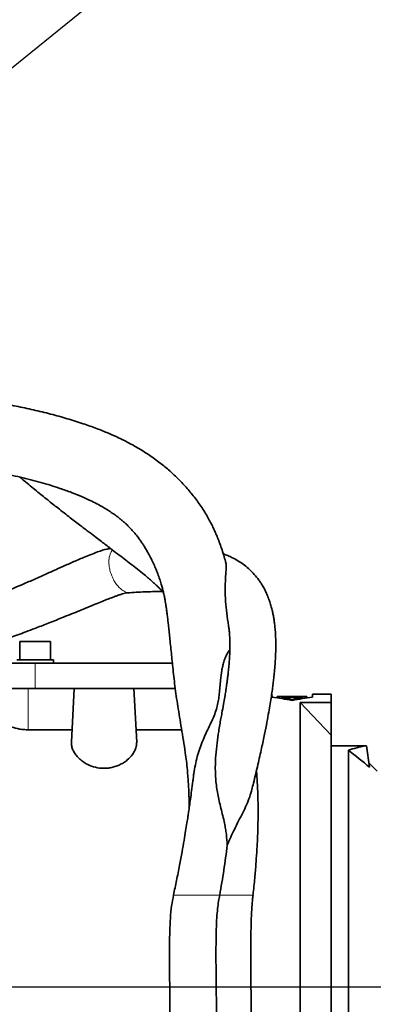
# Model space of a CAD drawing. Header units: millimetres. Extents: x 0 to 11920, y 0 to 8400.
# Tile 40 of 48: x 9165 to 9319, y 4867 to 5296. Entities that reach past the tile are written whole.
import ezdxf

# ---------------------------------------------------------------- set-up
doc = ezdxf.new("R2010")
doc.units = ezdxf.units.MM
doc.header["$LTSCALE"] = 20
doc.layers.add('THICK_LINE', color=7, linetype='Continuous')
doc.styles.add('SLDTEXTSTYLE0', font='TXT', dxfattribs={"width": 0.605})
doc.dimstyles.new('SLDDIMSTYLE0', dxfattribs={"dimtxt": 70, "dimasz": 70, "dimexe": 0, "dimexo": 0.0625, "dimgap": 17.5, "dimtad": 1, "dimdec": 4, "dimlfac": 20, "dimzin": 12, "dimdsep": 46, "dimtxsty": 'SLDTEXTSTYLE0', "dimsah": 1, "dimcen": 0.09, "dimadec": 1, "dimazin": 3, "dimtfac": 1, "dimtofl": 0, "dimtmove": 0, "dimatfit": 3, "dimfxl": 1, "dimfrac": 2, "dimtolj": 1, "dimtzin": 12, "dimarcsym": 0})
doc.dimstyles.new('SLDDIMSTYLE1', dxfattribs={"dimtxt": 70, "dimasz": 70, "dimexe": 0, "dimexo": 0.0625, "dimgap": 17.5, "dimtad": 1, "dimdec": 1, "dimrnd": 1e-09, "dimzin": 12, "dimdsep": 46, "dimtxsty": 'SLDTEXTSTYLE0', "dimsah": 1, "dimcen": 0, "dimadec": 0, "dimazin": 3, "dimtfac": 1, "dimtofl": 0, "dimtmove": 0, "dimatfit": 3, "dimfxl": 1, "dimfrac": 2, "dimtolj": 1, "dimtzin": 12, "dimarcsym": 0})

# ---------------------------------------------------------------- blocks, each defined once
blk = doc.blocks.new('_D')
at = {"layer": 'THICK_LINE'}
for p, q in [((10790.83, 4875.03), (11665.94, 4875.03)), ((5806.54, 4370.76), (5712.48, 4354.17))]:
    blk.add_line(p, q, dxfattribs=at)
blk.add_arc((8666.42, 4875.03), 2969.52, 190, 0, dxfattribs=at)
for points in [[(11635.94, 4875.03), (11625.12, 4805.15), (11645.11, 4804.92)], [(5742.02, 4359.38), (5745.16, 4288.74), (5764.82, 4292.44)]]:
    blk.add_solid(points, dxfattribs=at)
at = {"layer": 'THICK_LINE', "insert": (8818.29, 1998.04), "char_height": 70, "attachment_point": 1, "rotation": 5, "style": 'SLDTEXTSTYLE0'}
blk.add_mtext('170°', dxfattribs=at)
blk = doc.blocks.new('_D_1')
at = {"layer": 'THICK_LINE'}
for p, q in [((5806.54, 5379.3), (5711.99, 5395.98)), ((10790.83, 4875.03), (11666.43, 4875.03))]:
    blk.add_line(p, q, dxfattribs=at)
blk.add_arc((8666.42, 4875.03), 2970.01, 0, 170, dxfattribs=at)
for points in [[(5741.54, 5390.77), (5764.33, 5457.7), (5744.68, 5461.41)], [(11636.43, 4875.03), (11645.61, 4945.14), (11625.61, 4944.91)]]:
    blk.add_solid(points, dxfattribs=at)
at = {"layer": 'THICK_LINE', "insert": (8834.06, 7932.3), "char_height": 70, "attachment_point": 1, "rotation": 355, "style": 'SLDTEXTSTYLE0'}
blk.add_mtext('170°', dxfattribs=at)
blk = doc.blocks.new('_D_2')
at = {"layer": 'THICK_LINE'}
for q in [(9840.1, 5824.52), (8666.42, 4875.03)]:
    blk.add_line((9488.19, 5539.83), q, dxfattribs=at)
blk.add_solid([(9488.19, 5539.83), (9548.9, 5576.08), (9536.32, 5591.63)], dxfattribs=at)
at = {"layer": 'THICK_LINE', "insert": (9563.12, 5716.46), "char_height": 70, "attachment_point": 1, "rotation": 38.9725, "style": 'SLDTEXTSTYLE0'}
blk.add_mtext('R1057', dxfattribs=at)
blk = doc.blocks.new('_D_3')
at = {"layer": 'THICK_LINE'}
blk.add_line((10389.85, 7162.45), (8666.42, 4875.03), dxfattribs=at)
blk.add_solid([(10389.85, 7162.45), (10339.74, 7112.56), (10355.71, 7100.53)], dxfattribs=at)
at = {"layer": 'THICK_LINE', "insert": (9370.25, 5959.08), "char_height": 70, "attachment_point": 1, "rotation": 53.0044, "style": 'SLDTEXTSTYLE0'}
blk.add_mtext('R2864', dxfattribs=at)

msp = doc.modelspace()

# ---------------------------------------------------------------- linework, layer by layer
at = {"color": 7, "linetype": 'Continuous', "lineweight": 35}
for p, q in [((9164.7889933, 5025.4304045), (9164.7889933, 5017.4304045)), ((9164.7889933, 5025.4304045), (9178.0589933, 5025.4304045)), ((9178.0589933, 5017.4304045), (9178.0589933, 5025.4304045)), ((9171.4239933, 5016.0304045), (9158.9239933, 5016.0304045)), ((9179.4239933, 5017.4304045), (9163.4239933, 5017.4304045)), ((9231.203278, 5016.0304045), (9171.4239933, 5016.0304045)), ((9179.4239933, 5016.0304045), (9179.4239933, 5017.4304045)), ((9156.4239933, 5005.0304045), (9168.4239933, 5005.0304045)), ((9168.4239933, 5005.0304045), (9188.4239933, 5005.0304045)), ((9187.1958541, 4981.5961119), (9188.4239933, 5005.0304045)), ((9188.4239933, 5005.0304045), (9214.4239933, 5005.0304045)), ((9215.6521326, 4981.5961119), (9214.4239933, 5005.0304045)), ((9214.4239933, 5005.0304045), (9232.4725526, 5005.0304045)), ((9274.5670517, 5002.5304045), (9274.6319868, 5001.2913681)), ((9276.8556374, 5001.4963808), (9276.8279071, 5000.9672544)), ((9276.8573183, 5001.5284535), (9276.8556374, 5001.4963808)), ((9276.8556374, 5001.4963808), (9279.6248682, 5001.4963808)), ((9279.6265491, 5001.5284535), (9276.8573183, 5001.5284535)), ((9279.6221375, 5001.4442758), (9279.5959872, 5000.9452977)), ((9279.6248682, 5001.4963808), (9279.6221375, 5001.4442758)), ((9279.6221375, 5001.4442758), (9281.5143107, 5001.4442758)), ((9279.6266513, 5001.5304045), (9279.6265491, 5001.5284535)), ((9281.5097969, 5001.5304045), (9279.6266513, 5001.5304045)), ((9281.5098991, 5001.5284535), (9281.5097969, 5001.5304045)), ((9286.7783296, 5001.5284535), (9281.5098991, 5001.5284535)), ((9281.51158, 5001.4963808), (9289.8192723, 5001.4963808)), ((9281.5143107, 5001.4442758), (9281.51158, 5001.4963808)), ((9281.5143107, 5001.4442758), (9281.540461, 5000.9452977)), ((9288.4201954, 5001.5304045), (9285.7560515, 5001.5304045)), ((9289.8192723, 5001.4963808), (9289.8176797, 5001.5267682)), ((9289.8192723, 5001.4963808), (9289.8484141, 5000.9403218)), ((9292.2159998, 5001.2913681), (9292.280935, 5002.5304045)), ((9300.4239933, 5002.5304045), (9292.280935, 5002.5304045)), ((9300.4239933, 5002.5304045), (9300.4239933, 4998.8721642)), ((9278.6910626, 5000.7412484), (9278.6869744, 5000.6632401)), ((9278.6910626, 5000.7412484), (9278.7017564, 5000.9452977)), ((9282.4410626, 5000.7412484), (9278.6910626, 5000.7412484)), ((9278.7017564, 5000.9452977), (9282.4517564, 5000.9452977)), ((9282.4158396, 5000.2599649), (9282.4008591, 4999.97412)), ((9282.4158396, 5000.2599649), (9282.4410626, 5000.7412484)), ((9284.432147, 5000.2599649), (9282.4158396, 5000.2599649)), ((9282.4517564, 5000.9452977), (9282.4677228, 5001.2499552)), ((9282.4677228, 5001.2499552), (9284.3802638, 5001.2499552)), ((9284.3802638, 5001.2499552), (9284.3962302, 5000.9452977)), ((9284.3962302, 5000.9452977), (9288.1462302, 5000.9452977)), ((9288.156924, 5000.7412484), (9284.406924, 5000.7412484)), ((9284.406924, 5000.7412484), (9284.432147, 5000.2599649)), ((9284.432147, 5000.2599649), (9284.4471275, 4999.97412)), ((9286.9239933, 4875.0304045), (9286.9239933, 4998.8721642)), ((9286.9239933, 4998.8721642), (9300.4239933, 4984.7162717)), ((9286.9239933, 4998.8721642), (9300.4239933, 4998.8721642)), ((9288.1462302, 5000.9452977), (9288.156924, 5000.7412484)), ((9288.156924, 5000.7412484), (9288.1610123, 5000.6632401)), ((9300.4239933, 4984.7162717), (9300.4239933, 4998.8721642)), ((9187.48021, 4987.0219455), (9168.4239933, 4987.0219455)), ((9235.2694721, 4987.0219455), (9215.3677767, 4987.0219455)), ((9300.4239933, 4761.0304045), (9300.4239933, 4984.7162717)), ((9300.4239933, 4980.0304045), (9315.2837203, 4980.0304045)), ((9315.2837203, 4980.0304045), (9315.8456158, 4980.0304045)), ((9317.159514, 4970.681533), (9315.8456158, 4980.0304045)), ((9307.9239933, 4978.0993741), (9307.9239933, 4768.5304045)), ((9320.4239933, 4969.0304045), (9316.895695, 4972.5587028)), ((9286.9239933, 4747.5304045), (9286.9239933, 4875.0304045))]:
    msp.add_line(p, q, dxfattribs=at)
at = {"color": 8, "linetype": 'Continuous', "lineweight": 18}
for p, q in [((9171.4239933, 5005.0304045), (9171.4239933, 5016.0304045)), ((9168.4239933, 4987.0219455), (9168.4239933, 5005.0304045)), ((9255.8817234, 4915.0275772), (9251.8216437, 4915.0275772)), ((9230.0512515, 4875.0304045), (9154.9239933, 4875.0304045)), ((9286.9239933, 4875.0304045), (9265.4727862, 4875.0304045))]:
    msp.add_line(p, q, dxfattribs=at)
at = {"color": 7, "linetype": 'Continuous', "lineweight": 35}
for centre, major_axis, ratio, start_param, end_param in [((9266.2580524, 4875.0304045), (95.2756069, -91.8102914), 0.9285799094, 2.1660611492, 2.2351892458), ((9300.5899342, 4875.0304045), (95.2756069, 91.8102914), 0.9285799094, 0.9064034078, 0.9755315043), ((9274.0495897, 4875.0304045), (184.1875961, 15.0290391), 0.6819354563, 1.446154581, 1.457262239), ((9300.1338386, 4875.0304045), (184.3557563, -15.0014463), 0.6813313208, 1.6820822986, 1.689664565), ((9349.9865686, 4875.0304045), (-54.245409, 97.796818), 0.7773325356, 6.0441370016, 6.1306251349), ((9135.5259271, 4926.6553319), (241.3855042, -79.1711838), 0.4965865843, 0.8951940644, 0.9499510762)]:
    msp.add_ellipse(centre, major_axis=major_axis, ratio=ratio, start_param=start_param, end_param=end_param, dxfattribs=at)
for points, knots in [([(9254.4728395, 5059.9962921), (9254.4490539, 5060.0845213), (9254.16958, 5061.1211886), (9253.5644669, 5063.1655437), (9252.6612139, 5066.0011857), (9251.6920115, 5068.7281319), (9250.7341428, 5071.1661176), (9249.7940289, 5073.3507096), (9248.8601422, 5075.3592232), (9247.8587944, 5077.3591439), (9246.2369065, 5080.3594547), (9243.8320051, 5084.2810406), (9240.4666129, 5088.914571), (9236.834691, 5093.1956872), (9233.0530418, 5097.0803821), (9229.0805328, 5100.6783825), (9225.3523045, 5103.6583122), (9222.1187027, 5105.9890077), (9219.6139281, 5107.6654628), (9217.1839041, 5109.1901423), (9214.5504025, 5110.7368447), (9211.3961149, 5112.4473718), (9207.6330805, 5114.306429), (9203.2000135, 5116.2852415), (9198.0718724, 5118.3334194), (9192.0971424, 5120.4591211), (9185.4082063, 5122.5684472), (9178.1524173, 5124.5845851), (9170.6842213, 5126.4122387), (9163.0858472, 5128.0406804), (9155.4378564, 5129.4694758), (9147.8008771, 5130.6724414), (9142.3436349, 5131.4338105), (9139.407184, 5131.7494449), (9139.0239933, 5131.7906335)], [0, 0, 0, 0, 0.0024371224, 0.0286354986, 0.0560089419, 0.080309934, 0.1034560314, 0.122819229, 0.1403085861, 0.1590458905, 0.179085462, 0.2257165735, 0.2715112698, 0.3151835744, 0.3561717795, 0.3963789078, 0.4365229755, 0.4613721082, 0.482246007, 0.5004569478, 0.5218588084, 0.5471737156, 0.5758580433, 0.6083272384, 0.6445664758, 0.6832355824, 0.7274863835, 0.7719775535, 0.816599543, 0.8611963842, 0.9055805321, 0.949650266, 0.9934296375, 1, 1, 1, 1]), ([(9139.0239933, 5101.574659), (9141.4027974, 5101.2568165), (9147.1446941, 5100.4896166), (9155.8237709, 5098.9947939), (9165.0537108, 5097.0726928), (9173.8734604, 5094.8330611), (9181.2108619, 5092.5812765), (9187.0958939, 5090.4656869), (9191.4715596, 5088.7012022), (9195.1878775, 5087.0300033), (9198.2329855, 5085.5118367), (9200.6444153, 5084.1881461), (9202.5664159, 5083.0438389), (9204.2689075, 5081.9578995), (9206.031238, 5080.7483412), (9207.6620034, 5079.5252029), (9209.0649301, 5078.3849396), (9210.2699306, 5077.3416422), (9211.5639652, 5076.141888), (9213.0159044, 5074.6782809), (9214.4695813, 5073.0622428), (9215.7930188, 5071.4421333), (9216.9214971, 5069.9408276), (9217.8952194, 5068.5485084), (9218.8307341, 5067.1207167), (9219.8010159, 5065.5380925), (9220.8643626, 5063.6678022), (9222.0055101, 5061.4831013), (9223.0901216, 5059.2065925), (9224.060849, 5056.9738784), (9224.9063303, 5054.8523012), (9225.6856486, 5052.6877041), (9226.3444724, 5050.6045031), (9226.8592692, 5048.7578194), (9227.3132239, 5046.9303827), (9227.6920847, 5045.1826879), (9227.9960267, 5043.5907269), (9228.2420729, 5042.1685202), (9228.4723522, 5040.7088003), (9228.6951081, 5039.1554948), (9228.9278904, 5037.3867561), (9229.1617636, 5035.464283), (9229.424914, 5033.1727425), (9229.6969626, 5030.6854988), (9229.9974388, 5027.8341212), (9230.3234468, 5024.6574545), (9230.6683329, 5021.2532797), (9231.0208142, 5017.7685241), (9231.5396182, 5012.7722819), (9232.2658823, 5006.1893693), (9233.5214105, 4997.3512962), (9235.1726535, 4987.6726537), (9236.5428234, 4979.4526828), (9237.3438518, 4973.3364112), (9237.72132, 4969.7866778), (9237.9958575, 4966.5179365), (9238.1854489, 4963.74334), (9238.307291, 4961.5697509), (9238.3860414, 4959.8835093), (9238.4456063, 4958.3807401), (9238.5004049, 4956.642183), (9238.5441348, 4954.8325799), (9238.5530341, 4953.5553892), (9238.5566828, 4953.0317456)], [0, 0, 0, 0, 0.0248625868, 0.0600126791, 0.0954832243, 0.1309952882, 0.1662215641, 0.1879591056, 0.2079133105, 0.2254308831, 0.2405780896, 0.2534200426, 0.2638476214, 0.273379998, 0.2852395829, 0.2991218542, 0.3084460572, 0.3173017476, 0.3282536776, 0.3416248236, 0.3570756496, 0.3713829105, 0.3837906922, 0.3952105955, 0.4058673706, 0.4184272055, 0.4329448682, 0.449088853, 0.4670744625, 0.483085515, 0.4975743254, 0.5132624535, 0.5296583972, 0.5418669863, 0.553486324, 0.567025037, 0.5773902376, 0.5858426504, 0.5949949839, 0.6048979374, 0.614393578, 0.627119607, 0.6389867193, 0.6527863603, 0.6685047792, 0.6860638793, 0.7050516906, 0.7242345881, 0.743434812, 0.7867329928, 0.8290120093, 0.8717513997, 0.9154426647, 0.9302112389, 0.9444530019, 0.9564159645, 0.966101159, 0.9734619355, 0.9784063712, 0.9827997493, 0.9880700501, 0.9951087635, 1, 1, 1, 1]), ([(9164.6638019, 5097.0869481), (9165.2775679, 5096.5742513), (9167.7822238, 5094.4820385), (9171.8711373, 5091.138928), (9176.7957709, 5087.1685087), (9181.7402572, 5083.2508122), (9186.5622017, 5079.4943205), (9191.1082843, 5076.0065938), (9194.8350395, 5073.1693491), (9197.8097661, 5070.9100453), (9200.2197456, 5069.0774403), (9202.294936, 5067.4933315), (9204.6379498, 5065.6974451), (9207.2841932, 5063.6643647), (9210.2299815, 5061.4029928), (9213.1465423, 5059.1679603), (9216.1104787, 5056.8946382), (9218.7342118, 5054.816699), (9220.8227488, 5053.0648458), (9222.3450865, 5051.7185601), (9223.5789145, 5050.5767198), (9224.6406509, 5049.5604277), (9225.6471422, 5048.5683444), (9226.5575601, 5047.6518293), (9227.0985465, 5047.0849167), (9227.3185607, 5046.8543586)], [0, 0, 0, 0, 0.0182233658, 0.0743659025, 0.1269120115, 0.1760078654, 0.2402418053, 0.2973796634, 0.3470445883, 0.3888371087, 0.4224788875, 0.4534033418, 0.4850868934, 0.5363455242, 0.5895936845, 0.6454448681, 0.7044119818, 0.7676992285, 0.8122238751, 0.8529861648, 0.8867736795, 0.9168358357, 0.9474376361, 0.9786233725, 1, 1, 1, 1]), ([(9204.2814176, 5065.9702187), (9203.7861553, 5065.9044009), (9201.8456408, 5065.6465168), (9198.9699211, 5064.5962317), (9195.4948621, 5063.3154618), (9192.6645026, 5062.1502164), (9190.1099647, 5061.0655321), (9187.706198, 5060.0178542), (9184.8438015, 5058.7512945), (9181.274722, 5057.1517894), (9176.807219, 5055.1406678), (9171.9055211, 5052.9502197), (9166.0232125, 5050.3746028), (9159.5276709, 5047.6393421), (9152.489028, 5044.8762719), (9147.1040306, 5042.9514222), (9143.2652619, 5041.689513), (9140.7050503, 5040.8884279), (9137.707545, 5040.0058546), (9133.9836053, 5039.0001758), (9129.4754874, 5037.9331627), (9124.2865043, 5036.9335494), (9119.5076814, 5036.3043975), (9115.4534748, 5036.0007211), (9113.3812724, 5035.9699291), (9112.3367957, 5035.9544086)], [0, 0, 0, 0, 0.0173560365, 0.0680036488, 0.1074793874, 0.1418652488, 0.1716489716, 0.2004363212, 0.2293565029, 0.2751902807, 0.3285548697, 0.3886606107, 0.4486843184, 0.5345544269, 0.6121682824, 0.6836076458, 0.7088112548, 0.7331697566, 0.762889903, 0.8009155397, 0.8456215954, 0.8949226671, 0.946694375, 0.9731317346, 1, 1, 1, 1]), ([(9265.8534737, 4960.9933496), (9266.0836134, 4961.9054548), (9267.0148985, 4965.5963854), (9268.4356218, 4971.6209422), (9270.0520518, 4978.7686526), (9271.3533469, 4984.9185413), (9272.3864957, 4990.1354253), (9273.1971919, 4994.5343011), (9273.8403713, 4998.2975387), (9274.358363, 5001.5847728), (9274.7793274, 5004.5016009), (9275.1234739, 5007.1227789), (9275.4288701, 5009.7037325), (9275.7166726, 5012.4851626), (9275.9743234, 5015.5346605), (9276.169034, 5018.7088176), (9276.27489, 5021.7476923), (9276.293742, 5024.5980399), (9276.2341084, 5027.2388302), (9276.0991529, 5029.7350705), (9275.8987738, 5032.0169504), (9275.6582862, 5033.9968487), (9275.3874432, 5035.7741594), (9275.0746157, 5037.4723493), (9274.6774959, 5039.2753231), (9274.1697001, 5041.2112409), (9273.503414, 5043.3221812), (9272.6952533, 5045.4438963), (9271.7925697, 5047.4349956), (9270.8504287, 5049.2181956), (9269.8902831, 5050.8048588), (9268.6153001, 5052.6702614), (9266.9741823, 5054.7055649), (9264.8760363, 5056.8364184), (9262.631943, 5058.7215275), (9260.2512714, 5060.3665717), (9257.9548442, 5061.6780008), (9255.8471829, 5062.6837307), (9254.3953319, 5063.3080881), (9253.5620333, 5063.5978961), (9253.3953468, 5063.655867)], [0, 0, 0, 0, 0.0140348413, 0.0567934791, 0.0950762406, 0.1290806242, 0.1589753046, 0.1848869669, 0.2078297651, 0.2290988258, 0.2487054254, 0.2666367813, 0.2837858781, 0.304161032, 0.3283454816, 0.3544234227, 0.3814602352, 0.406084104, 0.4302573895, 0.4549331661, 0.4790019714, 0.500170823, 0.5182915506, 0.5381946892, 0.5577263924, 0.5807834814, 0.6074673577, 0.6363446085, 0.663718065, 0.6893495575, 0.7131709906, 0.7351232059, 0.7763539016, 0.8148174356, 0.8546719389, 0.895596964, 0.9336560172, 0.963091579, 0.9926171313, 1, 1, 1, 1]), ([(9254.4270127, 5059.9837757), (9254.4917908, 5059.7693984), (9254.7665523, 5058.8601), (9254.6300475, 5056.6625035), (9254.338569, 5052.9536509), (9254.1752604, 5048.3451958), (9254.3533597, 5043.2265931), (9254.8347458, 5037.883185), (9255.3963416, 5034.1851058), (9255.6752117, 5032.3487607)], [0, 0, 0, 0, 0.0501714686, 0.2128063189, 0.3766720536, 0.5434007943, 0.7110768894, 0.8565302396, 1, 1, 1, 1]), ([(9112.3367957, 5015.9670911), (9114.3339206, 5016.0204102), (9118.3354721, 5016.1272434), (9124.7521216, 5016.955502), (9131.3420482, 5018.2204728), (9137.8683522, 5019.8473245), (9143.6429532, 5021.5039919), (9148.6827242, 5023.0834655), (9153.0201112, 5024.5233352), (9156.8964128, 5025.8626684), (9160.4330185, 5027.122105), (9163.9110617, 5028.3908171), (9167.495223, 5029.7257923), (9171.8093318, 5031.3644603), (9177.0414842, 5033.39481), (9183.2375615, 5035.8543562), (9189.9076683, 5038.55927), (9195.547334, 5040.8767151), (9199.7857426, 5042.6045867), (9202.3950434, 5043.653411), (9204.5177508, 5044.4839145), (9206.2333215, 5045.1279222), (9207.7193766, 5045.6537492), (9208.9328726, 5046.0462816), (9210.1573146, 5046.3895708), (9211.4960925, 5046.6605301), (9212.2718046, 5046.7048337), (9212.7093708, 5046.7298246)], [0, 0, 0, 0, 0.0458556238, 0.0918789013, 0.1517654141, 0.2092578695, 0.2617149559, 0.3074945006, 0.3482694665, 0.3837451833, 0.4181125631, 0.450149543, 0.4849207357, 0.5233899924, 0.5788264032, 0.6430571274, 0.7155486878, 0.7909761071, 0.825253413, 0.8539817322, 0.8778747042, 0.8976700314, 0.9146035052, 0.9334759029, 0.9484905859, 0.9709443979, 1, 1, 1, 1]), ([(9212.6365445, 5046.7220597), (9213.9063894, 5046.7986504), (9216.5307006, 5046.9569359), (9220.0347903, 5047.1179476), (9223.0925109, 5047.2206054), (9225.3142703, 5047.266328), (9226.4920274, 5047.2741749), (9226.9129861, 5047.2769796)], [0, 0, 0, 0, 0.2413757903, 0.4988366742, 0.7186312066, 0.8994320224, 1, 1, 1, 1]), ([(9255.667434, 5032.3478117), (9255.7070399, 5032.1160457), (9255.8323698, 5031.3826402), (9256.0101273, 5029.9101165), (9256.178605, 5027.9189325), (9256.2751927, 5025.6602671), (9256.2925135, 5023.4914704), (9256.2514084, 5021.3615721), (9256.1645843, 5019.2492272), (9256.0120732, 5016.8330503), (9255.7932395, 5014.252072), (9255.5435332, 5011.8532893), (9255.3014748, 5009.8088936), (9255.0864763, 5008.1390676), (9254.8823952, 5006.6533113), (9254.6735885, 5005.2077277), (9254.4085571, 5003.4545886), (9254.0289245, 5001.0852897), (9253.4936029, 4997.9462937), (9253.0434675, 4995.5353524), (9252.7994886, 4994.2285924)], [0, 0, 0, 0, 0.0332432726, 0.1051957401, 0.188930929, 0.2711268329, 0.3498113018, 0.4046971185, 0.4646895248, 0.5296293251, 0.5973374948, 0.6576578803, 0.6990645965, 0.7353321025, 0.7665500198, 0.7930504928, 0.8243010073, 0.8712088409, 0.9301936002, 1, 1, 1, 1]), ([(9256.255191, 5021.8980049), (9255.9429492, 5021.4623599), (9255.2658829, 5020.5177058), (9254.3705097, 5018.7074393), (9253.6426247, 5016.7366116), (9253.1128388, 5014.7423561), (9252.6011088, 5012.1353955), (9252.2390543, 5009.1248459), (9251.9431574, 5005.692063), (9251.6785143, 5002.8196509), (9251.3185891, 5000.0430262), (9250.8083492, 4997.3665005), (9249.99231, 4994.5510877), (9248.796836, 4991.6101354), (9247.3170749, 4988.5197476), (9245.7926398, 4985.3660853), (9244.3632926, 4982.1209227), (9243.1107426, 4978.8099064), (9242.0414333, 4975.3432096), (9241.1743521, 4971.6657884), (9240.6005029, 4968.4726405), (9240.3760079, 4966.4775394), (9240.3002128, 4965.803943)], [0, 0, 0, 0, 0.0464967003, 0.1008235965, 0.1553896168, 0.1999740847, 0.2446384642, 0.3343552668, 0.3945373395, 0.454782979, 0.5028506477, 0.5510624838, 0.6001470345, 0.6498369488, 0.697970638, 0.7466660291, 0.7907889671, 0.8352303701, 0.8804782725, 0.9259620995, 0.9750029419, 1, 1, 1, 1]), ([(9168.4239933, 4987.0219455), (9167.7765969, 4987.0382667), (9166.4816472, 4987.0709129), (9163.9784168, 4987.399446), (9161.0560032, 4988.1693106), (9158.6992206, 4989.3202066), (9157.2430228, 4990.4044971), (9156.3977826, 4991.3112017), (9155.8668028, 4992.239953), (9155.8231804, 4992.8466917), (9155.8013702, 4993.1500472)], [0, 0, 0, 0, 0.0916822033, 0.1833866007, 0.3657110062, 0.5587393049, 0.6668537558, 0.7749895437, 0.8874999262, 1, 1, 1, 1]), ([(9255.0809375, 4936.7196066), (9255.0023316, 4938.3125749), (9254.8839739, 4940.7111254), (9254.4029776, 4943.89168), (9253.8883647, 4946.601668), (9253.1892994, 4949.6124651), (9252.3708153, 4952.8477216), (9251.6015991, 4955.9898414), (9250.9488543, 4959.0518272), (9250.4465351, 4962.0841808), (9250.1196412, 4965.0242419), (9249.9509761, 4967.8630577), (9249.9003652, 4971.5263799), (9250.1082688, 4976.0332354), (9250.6480161, 4981.2905236), (9251.412062, 4986.609354), (9252.1605532, 4990.953368), (9252.6560413, 4993.4526032), (9252.8095777, 4994.2270386)], [0, 0, 0, 0, 0.071246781, 0.1072770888, 0.1434417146, 0.1944293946, 0.245835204, 0.2951492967, 0.3448147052, 0.3954065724, 0.4462647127, 0.4941595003, 0.5421782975, 0.6388424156, 0.7370415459, 0.8355651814, 0.9490467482, 1, 1, 1, 1]), ([(9215.6521326, 4981.5961119), (9215.6292165, 4980.9579326), (9215.5833799, 4979.6814458), (9214.8089849, 4977.6924917), (9213.5187148, 4975.7148151), (9211.8312851, 4974.0040989), (9209.9400179, 4972.6278171), (9208.1224909, 4971.6472061), (9206.2257556, 4970.9242974), (9204.3255995, 4970.4440054), (9202.3178866, 4970.2049815), (9199.7510082, 4970.2200042), (9196.687256, 4970.8064651), (9193.8220625, 4972.0514953), (9191.6347361, 4973.5081617), (9190.0080703, 4974.9845446), (9188.7336876, 4976.5635327), (9187.8108096, 4978.2232112), (9187.2377715, 4979.9203346), (9187.2098258, 4981.0375505), (9187.1958541, 4981.5961119)], [0, 0, 0, 0, 0.0662466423, 0.1325065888, 0.200790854, 0.2690135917, 0.317548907, 0.3660295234, 0.4049592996, 0.4438529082, 0.4830158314, 0.5221673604, 0.5914192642, 0.6638242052, 0.7182958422, 0.7728300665, 0.8283032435, 0.883793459, 0.941901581, 1, 1, 1, 1]), ([(9266.348279, 4915.0117259), (9266.3936883, 4915.3962414), (9266.7180927, 4918.1432194), (9267.1697677, 4922.965083), (9267.7001825, 4929.2262858), (9268.0683454, 4934.7277129), (9268.3162713, 4939.5519989), (9268.4663191, 4943.7671635), (9268.5478919, 4947.5928848), (9268.5736198, 4951.0217053), (9268.556821, 4954.0449195), (9268.514411, 4956.6093465), (9268.4591051, 4958.6876169), (9268.4033295, 4960.267533), (9268.3539727, 4961.4649795), (9268.3003255, 4962.6255912), (9268.225621, 4964.0560578), (9268.1176889, 4965.8136258), (9267.9991741, 4967.5843773), (9267.8938168, 4968.7440814), (9267.850155, 4969.224682)], [0, 0, 0, 0, 0.0205033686, 0.1464759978, 0.2576343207, 0.3557512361, 0.4423389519, 0.5186195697, 0.5855127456, 0.6526701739, 0.7089989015, 0.7552335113, 0.7981842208, 0.8280940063, 0.8465224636, 0.8676456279, 0.8955094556, 0.9299939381, 0.970988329, 1, 1, 1, 1]), ([(9240.2727752, 4965.8072494), (9240.230204, 4965.4465442), (9240.0221634, 4963.6838205), (9239.6258271, 4960.6544096), (9239.1311013, 4957.0114051), (9238.749729, 4954.3423138), (9238.4741, 4952.465255), (9238.2434256, 4950.9210622), (9237.9429165, 4948.9488007), (9237.522618, 4946.2644524), (9236.9652114, 4942.8240841), (9236.2537904, 4938.6072908), (9235.368764, 4933.5931286), (9234.2845569, 4927.7609447), (9233.0621983, 4921.4916799), (9232.1487841, 4917.1448273), (9231.7058994, 4915.0371806)], [0, 0, 0, 0, 0.02368758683, 0.11575842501, 0.19167923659, 0.25155441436, 0.27979738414, 0.3060001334, 0.34499576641, 0.39832956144, 0.46601888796, 0.54810290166, 0.64465011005, 0.75576282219, 0.8815773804, 1, 1, 1, 1]), ([(9255.0809375, 4936.7196066), (9256.1088869, 4939.0590028), (9257.718057, 4942.7211345), (9260.0892499, 4947.350294), (9261.9232392, 4950.9218535), (9263.5855334, 4954.3999739), (9264.9530637, 4957.7456286), (9265.5653096, 4959.9368397), (9265.8600943, 4960.991866)], [0, 0, 0, 0, 0.2596595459, 0.4064756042, 0.554449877, 0.7057692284, 0.8583334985, 1, 1, 1, 1]), ([(9251.8216437, 4915.0275772), (9252.1478811, 4916.8332284), (9252.8006516, 4920.4461673), (9253.6660264, 4925.8713025), (9254.4446433, 4931.3018334), (9254.86875, 4934.9129204), (9255.0809375, 4936.7196066)], [0, 0, 0, 0, 0.2493609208, 0.4989478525, 0.7493153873, 1, 1, 1, 1]), ([(9231.7139862, 4915.0275772), (9231.4042964, 4913.4855882), (9230.7369168, 4910.1626123), (9230.2917191, 4904.7919112), (9230.0625288, 4899.2853418), (9229.9754896, 4894.1008694), (9229.9534336, 4889.584786), (9229.96132, 4885.7890439), (9229.9798269, 4882.6626912), (9230.0031685, 4879.7910876), (9230.0332193, 4876.6853582), (9230.0728971, 4872.9715828), (9230.1192115, 4868.6471937), (9230.1649148, 4863.6681986), (9230.1953189, 4857.9854261), (9230.1805537, 4852.174226), (9230.0872686, 4846.5622298), (9229.9000062, 4841.5662904), (9229.5662718, 4837.028158), (9229.0459387, 4833.0752838), (9228.498891, 4830.6986106), (9228.2443429, 4829.5927151)], [0, 0, 0, 0, 0.0557429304, 0.120125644, 0.1880373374, 0.2486343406, 0.3014224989, 0.345984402, 0.381383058, 0.4107658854, 0.446417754, 0.4900089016, 0.5406615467, 0.5976719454, 0.6641515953, 0.7394194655, 0.8009105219, 0.8604369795, 0.9142400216, 0.9600948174, 1, 1, 1, 1]), ([(9248.6584327, 4829.5927151), (9248.853011, 4830.4796408), (9249.2774797, 4832.4144522), (9249.7635887, 4835.7072107), (9250.1224367, 4839.7773768), (9250.3545384, 4844.7702507), (9250.4706732, 4850.6827621), (9250.4889174, 4857.3917401), (9250.4366212, 4864.6826445), (9250.3471945, 4872.2801391), (9250.2571397, 4879.8784535), (9250.2024777, 4887.1718395), (9250.2153383, 4893.8850009), (9250.3205786, 4899.8034892), (9250.5337524, 4904.8040761), (9250.8591588, 4908.8839651), (9251.2956972, 4912.1881939), (9251.6563215, 4914.135066), (9251.8216437, 4915.0275772)], [0, 0, 0, 0, 0.0318059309, 0.0693840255, 0.1164969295, 0.1748590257, 0.2443946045, 0.3235790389, 0.4098012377, 0.4997273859, 0.5896630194, 0.6759139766, 0.7551471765, 0.824752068, 0.8832029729, 0.9304188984, 0.9681017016, 1, 1, 1, 1]), ([(9264.3797791, 4829.5927151), (9264.5369358, 4830.7144749), (9264.8862362, 4833.2077259), (9265.2217159, 4837.4985441), (9265.4400266, 4842.8123407), (9265.5512655, 4849.1903623), (9265.579991, 4856.4293056), (9265.5513373, 4864.1975367), (9265.4941312, 4872.1168269), (9265.4353793, 4879.8240328), (9265.3980687, 4887.0117875), (9265.3992023, 4893.4533228), (9265.4490412, 4899.0142274), (9265.5509949, 4903.6541196), (9265.7026572, 4907.4204429), (9265.8961917, 4910.4367914), (9266.1212468, 4912.8868562), (9266.2839454, 4914.3510373), (9266.359122, 4915.0275772)], [0, 0, 0, 0, 0.0399655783, 0.0888284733, 0.1509742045, 0.2264152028, 0.3124001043, 0.4047306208, 0.4987508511, 0.5900521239, 0.6749433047, 0.7507310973, 0.815849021, 0.8698683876, 0.9134192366, 0.9480430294, 0.9759927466, 1, 1, 1, 1])]:
    msp.add_open_spline(points, degree=3, knots=knots, dxfattribs=at)
at = {"color": 8, "linetype": 'Continuous', "lineweight": 18}
for points, knots in [([(9205.1333693, 5065.3160897), (9205.0833917, 5065.273257), (9204.7547347, 5064.9915852), (9204.1082855, 5063.8469766), (9203.5844961, 5062.0313919), (9203.5166378, 5059.7978313), (9203.6859418, 5057.9671725), (9204.1075819, 5056.0127075), (9204.7913826, 5054.0130309), (9205.7184993, 5052.0339501), (9206.5117353, 5050.8809152), (9206.909035, 5050.3034068)], [0, 0, 0, 0, 0.0195281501, 0.1284189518, 0.3457503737, 0.4547907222, 0.5636482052, 0.6727319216, 0.7818912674, 0.890758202, 1, 1, 1, 1]), ([(9206.909035, 5050.3034068), (9207.3361335, 5049.7841873), (9208.1891542, 5048.7471784), (9209.5672303, 5047.6521875), (9210.9044749, 5046.9733851), (9211.9437041, 5046.6909992), (9212.4764747, 5046.752228), (9212.6333867, 5046.7702611)], [0, 0, 0, 0, 0.2263327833, 0.4520420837, 0.6777103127, 0.905079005, 1, 1, 1, 1]), ([(9231.7456226, 4915.0275772), (9231.7562314, 4915.0275772), (9231.7796267, 4915.0275772), (9232.3613631, 4915.0275772), (9233.3755835, 4915.0275772), (9234.7868053, 4915.0275772), (9236.5121425, 4915.0275772), (9238.4754752, 4915.0275772), (9240.5818284, 4915.0275772), (9242.7299604, 4915.0275772), (9244.827871, 4915.0275772), (9246.7902792, 4915.0275772), (9248.5437077, 4915.0275772), (9250.0099006, 4915.0275772), (9251.1688132, 4915.0275772), (9251.6038389, 4915.0275772), (9251.8216437, 4915.0275772)], [0, 0, 0, 0, 0.059934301, 0.1321715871, 0.2043930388, 0.2766482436, 0.3489984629, 0.4214718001, 0.4939507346, 0.5663747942, 0.63872691, 0.7110045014, 0.7832170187, 0.8553916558, 0.9275987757, 1, 1, 1, 1]), ([(9256.2855612, 4915.0275772), (9256.1999864, 4915.0275772), (9256.0658165, 4915.0275772), (9255.9306717, 4915.0275772), (9255.8817234, 4915.0275772)], [0, 0, 0, 0, 0.6378091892, 1, 1, 1, 1]), ([(9266.2123627, 4915.0275772), (9266.2488923, 4915.0275772), (9266.3778377, 4915.0275772), (9265.3224231, 4915.0275772), (9263.1432868, 4915.0275772), (9260.0446267, 4915.0275772), (9257.5106352, 4915.0275772), (9256.2855612, 4915.0275772)], [0, 0, 0, 0, 0.0913292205, 0.3223821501, 0.5533829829, 0.7840802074, 1, 1, 1, 1])]:
    msp.add_open_spline(points, degree=3, knots=knots, dxfattribs=at)
at = {"layer": 'THICK_LINE'}
msp.add_line((8666.4239933, 4875.0304045), (10750.8294271, 4875.0304045), dxfattribs=at)
for radius in [2864, 1057]:
    msp.add_arc((8666.4239933, 4875.0304045), radius, 190, 170, dxfattribs=at)

# ---------------------------------------------------------------- dimensions: what is measured, and where the dimension line sits
for base, line1, line2, picture, middle in [((8925.2772198, 7833.7363218), ((10750.8294271, 4875.0304045), (8666.4239933, 4875.0304045)), ((7625.4821984, 5058.5765283), (5845.9345887, 5372.3587853)), '_D_1', (8925.2772198, 7833.7363218)), ((8925.2343102, 1916.814946), ((7625.4821984, 4691.4842807), (5845.9345887, 4377.7020236)), ((8666.4239933, 4875.0304045), (10750.8294271, 4875.0304045)), '_D', (8925.2343102, 1916.814946))]:
    dim = msp.add_angular_dim_2l(base=base, line1=line1, line2=line2, dimstyle='SLDDIMSTYLE0', dxfattribs=at)
    dim.commit()
    dim.dimension.update_dxf_attribs({"geometry": picture, "text_midpoint": middle, "dimtype": 162})
for mpoint, picture, middle in [((10389.847252, 7162.4543423), '_D_3', (9528.1358226, 6018.7425734)), ((9488.1870013, 5539.8270341), '_D_2', (9730.7897323, 5736.0898346))]:
    dim = msp.add_radius_dim(center=(8666.4239933, 4875.0304045), mpoint=mpoint, dimstyle='SLDDIMSTYLE1', dxfattribs=at)
    dim.commit()
    dim.dimension.update_dxf_attribs({"geometry": picture, "text_midpoint": middle, "dimtype": 164})

doc.saveas('drawing.dxf')
